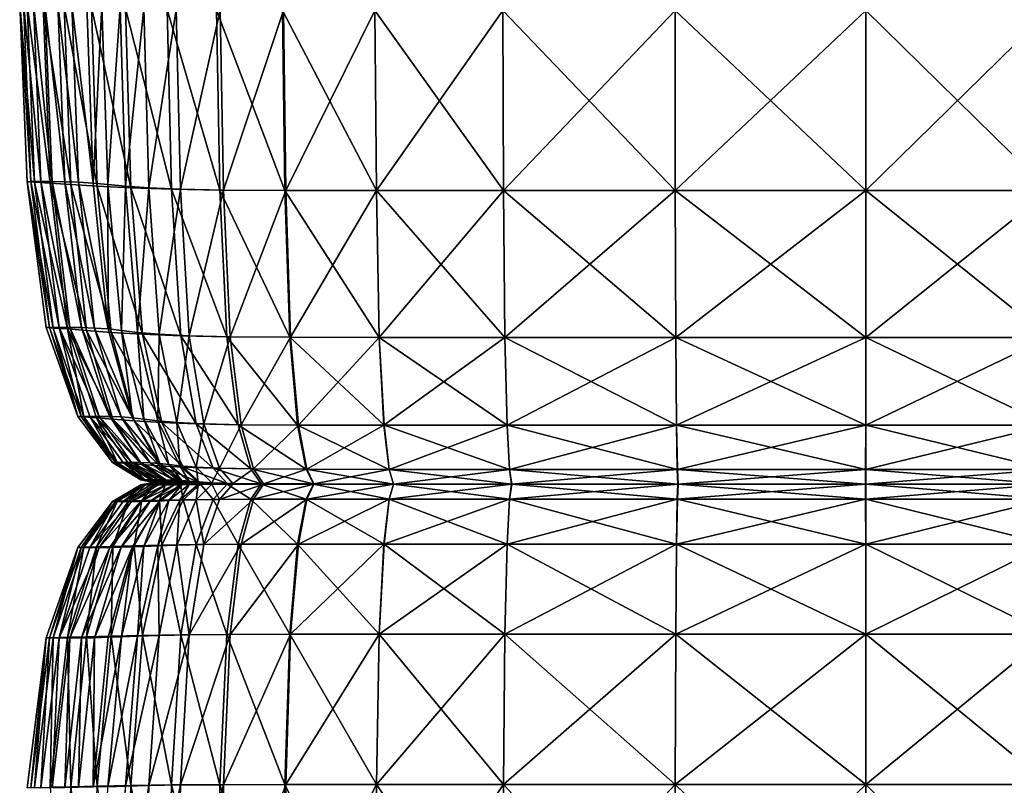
# Model space of a CAD drawing. Header units: centimetres. Extents: x -65 to 65, y -44 to 44.
# Tile 4 of 16: x -65 to -32, y -10 to 16. Entities that reach past the tile are written whole.
import ezdxf

# ---------------------------------------------------------------- set-up
doc = ezdxf.new("R2010")
doc.units = ezdxf.units.CM
doc.layers.get('0').update_dxf_attribs({"true_color": 0xc7c7c7})

msp = doc.modelspace()

# ---------------------------------------------------------------- meshes
at = {"color": 251, "true_color": 0x565656}
mesh = msp.add_polyface(dxfattribs=at)
corners = [(-42.833, 16.021, 2.926), (-42.826, 9.972, 3.008), (-48.601, 9.972, 3.113), (-36.42, 16.02, 2.905), (-36.422, 9.972, 2.987), (-42.811, 5.042, 3.208), (-42.836, 22.337, 2.945), (-48.624, 16.021, 3.035), (-36.42, 28.06, 3.035), (-36.42, 22.334, 2.926), (-25.235, 27.989, 3.303), (-25.235, 22.305, 3.208), (-30.261, 22.324, 3.008), (-30.262, 16.017, 2.987), (-25.237, 16.013, 3.189), (-30.261, 28.036, 3.113), (-30.267, 9.972, 3.067), (-25.242, 9.972, 3.261), (-42.836, 22.337, 42.813), (-42.833, 16.021, 42.892), (-36.42, 16.02, 42.977), (-36.42, 22.334, 42.892), (-42.836, 28.068, 42.425), (-42.825, 9.972, 42.615), (-48.624, 16.021, 42.492), (-36.42, 9.972, 42.697), (-30.262, 16.017, 42.697), (-30.266, 9.972, 42.429), (-25.241, 9.972, 41.763), (-25.237, 16.013, 42.005), (-30.261, 22.324, 42.615), (-25.235, 22.305, 41.93), (-30.261, 28.036, 42.227), (-36.42, 28.06, 42.492), (-22.22, 22.274, 3.541), (-20.712, 22.239, 3.907), (-22.22, 27.91, 3.618), (-20.714, 15.996, 3.896), (-22.222, 16.005, 3.526), (-20.21, 22.211, 4.207), (-20.712, 27.824, 3.965), (-20.211, 15.989, 4.199), (-20.212, 9.972, 4.231), (-20.717, 9.972, 3.94), (-22.227, 9.972, 3.584), (-20.212, 9.972, 38.434), (-20.21, 15.989, 38.541), (-20.713, 15.996, 39.58), (-20.716, 9.972, 39.432), (-20.712, 27.824, 39.321), (-20.712, 22.239, 39.534), (-20.21, 22.211, 38.508), (-25.235, 27.989, 41.581), (-22.22, 22.274, 40.789), (-22.221, 16.005, 40.85), (-22.22, 27.91, 40.505), (-22.225, 9.972, 40.653)]
mesh.append_faces([[corners[k] for k in face] for face in [(0, 1, 2), (1, 0, 3), (3, 4, 1), (5, 1, 4), (6, 0, 7), (8, 9, 6), (0, 6, 9), (9, 3, 0), (10, 11, 12), (13, 12, 11), (11, 14, 13), (12, 13, 3), (3, 9, 12), (15, 12, 9), (16, 13, 14), (14, 17, 16), (13, 16, 4), (4, 3, 13), (18, 19, 20), (20, 21, 18), (22, 18, 21), (23, 19, 24), (19, 23, 25), (25, 20, 19), (26, 27, 28), (28, 29, 26), (27, 26, 20), (20, 25, 27), (30, 26, 29), (29, 31, 30), (32, 30, 31), (33, 21, 30), (26, 30, 21), (21, 20, 26), (34, 11, 10), (35, 34, 36), (34, 35, 37), (37, 38, 34), (11, 34, 38), (38, 14, 11), (39, 35, 40), (35, 39, 41), (41, 37, 35), (42, 43, 37), (37, 41, 42), (44, 17, 14), (14, 38, 44), (43, 44, 38), (38, 37, 43), (45, 46, 47), (47, 48, 45), (49, 50, 51), (46, 51, 50), (50, 47, 46), (52, 31, 53), (54, 53, 31), (31, 29, 54), (53, 54, 47), (47, 50, 53), (55, 53, 50), (56, 54, 29), (29, 28, 56), (54, 56, 48), (48, 47, 54)]], dxfattribs={"vtx2": -1, "color": 251})
mesh = msp.add_polyface(dxfattribs=at)
corners = [(-61.118, 10.066, 36.62), (-61.293, 16.094, 36.731), (-62.443, 16.138, 34.926), (-62.243, 10.123, 34.849), (-61.297, 22.384, 36.756), (-62.423, 22.412, 34.948), (-63.357, 16.182, 32.953), (-63.309, 22.441, 32.969), (-63.992, 22.464, 30.242), (-64.064, 16.218, 30.235), (-63.136, 10.179, 32.907), (-63.829, 10.227, 30.211), (-62.605, 5.271, 32.813), (-61.778, 5.209, 34.694), (-63.244, 5.323, 30.163), (-64.351, 10.255, 26.18), (-64.596, 16.24, 26.191), (-64.851, 16.251, 21.509), (-64.602, 10.269, 21.506), (-63.731, 5.354, 26.158), (-64.504, 22.478, 26.193), (-64.749, 22.485, 21.508), (-61.884, 5.323, 6.933), (-62.381, 10.227, 6.873), (-61.886, 10.179, 6.009), (-62.088, 16.182, 5.974), (-62.596, 16.218, 6.844), (-61.48, 16.138, 5.263), (-62.089, 22.441, 5.962), (-62.58, 22.464, 6.834), (-61.496, 22.412, 5.25), (-62.872, 10.255, 7.922), (-63.339, 10.269, 9.179), (-62.337, 5.354, 7.969), (-63.573, 16.251, 9.163), (-63.098, 16.24, 7.899), (-63.762, 10.274, 10.669), (-62.772, 5.37, 9.212), (-63.169, 5.375, 10.689), (-64.142, 10.274, 13.025), (-63.526, 5.375, 13.033), (-64.388, 16.255, 13.02), (-64.004, 16.255, 10.659), (-63.935, 22.488, 10.656), (-63.521, 22.485, 9.157), (-64.305, 22.488, 13.018), (-63.063, 22.478, 7.891), (-64.726, 16.255, 16.878), (-64.63, 22.488, 16.876), (-64.477, 10.274, 16.879), (-63.844, 5.375, 16.879)]
mesh.append_faces([[corners[k] for k in face] for face in [(0, 1, 2), (2, 3, 0), (1, 4, 5), (5, 2, 1), (6, 7, 8), (8, 9, 6), (7, 6, 2), (2, 5, 7), (10, 6, 9), (9, 11, 10), (12, 10, 11), (13, 3, 10), (6, 10, 3), (3, 2, 6), (14, 11, 15), (16, 15, 11), (11, 9, 16), (15, 16, 17), (17, 18, 15), (19, 15, 18), (20, 16, 9), (9, 8, 20), (16, 20, 21), (21, 17, 16), (22, 23, 24), (25, 24, 23), (23, 26, 25), (24, 25, 27), (28, 25, 26), (26, 29, 28), (25, 28, 30), (30, 27, 25), (31, 23, 22), (32, 31, 33), (31, 32, 34), (34, 35, 31), (23, 31, 35), (35, 26, 23), (36, 32, 37), (37, 38, 36), (39, 36, 38), (38, 40, 39), (36, 39, 41), (41, 42, 36), (32, 36, 42), (42, 34, 32), (43, 44, 34), (34, 42, 43), (42, 41, 45), (46, 29, 26), (26, 35, 46), (44, 46, 35), (35, 34, 44), (41, 47, 48), (21, 48, 47), (47, 17, 21), (49, 39, 40), (40, 50, 49), (18, 49, 50), (49, 18, 17), (17, 47, 49), (39, 49, 47), (47, 41, 39)]], dxfattribs={"vtx2": -1, "color": 251})
mesh = msp.add_polyface(dxfattribs=at)
corners = [(-48.555, 5.042, 3.303), (-48.601, 9.972, 3.113), (-42.826, 9.972, 3.008), (-48.624, 16.021, 3.035), (-42.833, 16.021, 2.926), (-48.632, 22.337, 3.05), (-42.836, 22.337, 2.945), (-59.156, 5.094, 4.362), (-59.448, 10.019, 4.254), (-58.008, 9.991, 3.858), (-58.118, 16.035, 3.8), (-59.589, 16.057, 4.203), (-55.987, 16.024, 3.471), (-55.909, 9.976, 3.537), (-57.783, 5.063, 3.986), (-58.149, 22.346, 3.796), (-59.622, 22.36, 4.194), (-56.012, 22.339, 3.474), (-52.915, 16.021, 3.216), (-52.931, 22.337, 3.226), (-52.868, 9.972, 3.289), (-52.772, 5.042, 3.461), (-55.752, 5.048, 3.687), (-59.44, 5.094, 37.881), (-59.751, 10.019, 38.196), (-61.118, 10.066, 36.62), (-61.293, 16.094, 36.731), (-59.896, 16.057, 38.343), (-60.729, 5.146, 36.39), (-62.243, 10.123, 34.849), (-61.297, 22.384, 36.756), (-59.918, 22.36, 38.363), (-60.678, 16.094, 4.682), (-60.705, 22.384, 4.67), (-61.48, 16.138, 5.263), (-61.496, 22.412, 5.25), (-60.512, 10.066, 4.727), (-60.16, 5.146, 4.819), (-60.888, 5.209, 5.383), (-61.294, 10.123, 5.303), (-61.886, 10.179, 6.009), (-61.432, 5.271, 6.08), (-42.833, 16.021, 42.892), (-42.836, 22.337, 42.813), (-48.632, 22.337, 42.425), (-48.624, 16.021, 42.492), (-48.601, 9.972, 42.227), (-42.825, 9.972, 42.615), (-58.241, 16.035, 39.738), (-58.268, 22.346, 39.741), (-56.018, 16.024, 40.902), (-56.041, 22.339, 40.882), (-58.129, 9.991, 39.555), (-57.897, 5.063, 39.148), (-55.78, 5.048, 40.188), (-55.939, 9.976, 40.687), (-48.554, 5.042, 41.581), (-52.868, 9.972, 41.581), (-52.915, 16.021, 41.824), (-52.772, 5.042, 41), (-52.931, 22.337, 41.779)]
mesh.append_faces([[corners[k] for k in face] for face in [(0, 1, 2), (1, 3, 4), (3, 5, 6), (7, 8, 9), (10, 9, 8), (8, 11, 10), (9, 10, 12), (12, 13, 9), (14, 9, 13), (15, 10, 11), (11, 16, 15), (10, 15, 17), (17, 12, 10), (18, 19, 5), (5, 3, 18), (19, 18, 12), (12, 17, 19), (20, 18, 3), (3, 1, 20), (21, 20, 1), (22, 13, 20), (18, 20, 13), (13, 12, 18), (23, 24, 25), (26, 25, 24), (24, 27, 26), (28, 25, 29), (30, 26, 27), (27, 31, 30), (32, 33, 16), (16, 11, 32), (33, 32, 34), (34, 35, 33), (36, 32, 11), (11, 8, 36), (37, 36, 8), (38, 39, 36), (32, 36, 39), (39, 34, 32), (34, 39, 40), (41, 40, 39), (42, 43, 44), (44, 45, 42), (45, 46, 47), (48, 49, 31), (31, 27, 48), (49, 48, 50), (50, 51, 49), (52, 48, 27), (27, 24, 52), (53, 52, 24), (54, 55, 52), (48, 52, 55), (55, 50, 48), (56, 46, 57), (58, 57, 46), (46, 45, 58), (57, 58, 50), (50, 55, 57), (59, 57, 55), (60, 58, 45), (45, 44, 60), (58, 60, 51), (51, 50, 58)]], dxfattribs={"vtx2": -1, "color": 251})
mesh = msp.add_polyface(dxfattribs=at)
corners = [(-61.118, 10.066, 36.62), (-60.729, 5.146, 36.39), (-59.44, 5.094, 37.881), (-62.243, 10.123, 34.849), (-61.778, 5.209, 34.694), (-63.829, 10.227, 30.211), (-63.244, 5.323, 30.163), (-62.605, 5.271, 32.813), (-63.136, 10.179, 32.907), (-64.351, 10.255, 26.18), (-63.731, 5.354, 26.158), (-64.602, 10.269, 21.506), (-63.964, 5.37, 21.498), (-59.448, 10.019, 4.254), (-59.156, 5.094, 4.362), (-60.16, 5.146, 4.819), (-60.512, 10.066, 4.727), (-60.888, 5.209, 5.383), (-61.886, 10.179, 6.009), (-61.432, 5.271, 6.08), (-61.884, 5.323, 6.933), (-61.294, 10.123, 5.303), (-61.72, 2.293, 32.658), (-62.271, 2.34, 30.083), (-60.746, 0.765, 32.487), (-60.15, 0.722, 34.151), (-61.003, 2.236, 34.436), (-60.079, 2.179, 36.007), (-58.922, 2.132, 37.356), (-59.364, 0.678, 35.585), (-62.789, 2.387, 16.88), (-63.844, 5.375, 16.879), (-63.526, 5.375, 13.033), (-62.5, 2.387, 13.048), (-61.628, 0.837, 16.881), (-61.371, 0.837, 13.064), (-61.734, 0.834, 21.468), (-62.902, 2.382, 21.484), (-59.573, 2.179, 4.973), (-59.466, 0.722, 5.665), (-60.211, 2.236, 5.518), (-60.145, 0.801, 7.142), (-61.056, 2.34, 7.033), (-60.675, 2.293, 6.197), (-59.842, 0.765, 6.326), (-62.337, 5.354, 7.969), (-62.872, 10.255, 7.922), (-62.772, 5.37, 9.212), (-63.339, 10.269, 9.179), (-62.179, 2.387, 10.722), (-63.169, 5.375, 10.689), (-61.827, 2.382, 9.267), (-60.788, 0.834, 9.328), (-61.09, 0.837, 10.759), (-61.446, 2.368, 8.047), (-60.466, 0.823, 8.133), (-62.697, 2.368, 26.122), (-61.56, 0.823, 26.081)]
mesh.append_faces([[corners[k] for k in face] for face in [(0, 1, 2), (3, 4, 1), (5, 6, 7), (8, 7, 4), (9, 10, 6), (11, 12, 10), (13, 14, 15), (16, 15, 17), (18, 19, 20), (21, 17, 19), (22, 7, 6), (6, 23, 22), (24, 22, 23), (25, 26, 22), (7, 22, 26), (26, 4, 7), (1, 27, 28), (28, 2, 1), (27, 1, 4), (4, 26, 27), (29, 27, 26), (30, 31, 32), (32, 33, 30), (34, 30, 33), (33, 35, 34), (30, 34, 36), (36, 37, 30), (31, 30, 37), (37, 12, 31), (38, 15, 14), (39, 40, 38), (15, 38, 40), (40, 17, 15), (41, 42, 43), (19, 43, 42), (42, 20, 19), (43, 19, 17), (17, 40, 43), (44, 43, 40), (20, 45, 46), (45, 47, 48), (49, 33, 32), (32, 50, 49), (51, 49, 50), (50, 47, 51), (49, 51, 52), (52, 53, 49), (33, 49, 53), (53, 35, 33), (54, 51, 47), (47, 45, 54), (42, 54, 45), (45, 20, 42), (54, 42, 41), (51, 54, 55), (55, 52, 51), (31, 12, 11), (56, 23, 6), (6, 10, 56), (37, 56, 10), (10, 12, 37), (56, 37, 36), (36, 57, 56), (23, 56, 57)]], dxfattribs={"vtx2": -1, "color": 251})
mesh = msp.add_polyface(dxfattribs=at)
corners = [(-58.008, 9.991, 3.858), (-57.783, 5.063, 3.986), (-59.156, 5.094, 4.362), (-59.751, 10.019, 38.196), (-59.44, 5.094, 37.881), (-57.897, 5.063, 39.148), (-58.129, 9.991, 39.555), (-55.78, 5.048, 40.188), (-56.734, 0.111, 37.11), (-56.58, 0.116, 36.838), (-57.679, 0.121, 36.095), (-57.886, 0.109, 36.306), (-56.659, 0.122, 4.624), (-56.509, 0.116, 4.71), (-57.502, 0.121, 4.97), (-57.696, 0.135, 4.899), (-56.996, 0.62, 4.433), (-58.134, 0.642, 4.738), (-57.408, 2.104, 4.199), (-58.669, 2.132, 4.541), (-55.752, 5.048, 3.687), (-55.489, 2.09, 3.937), (-58.779, 0.157, 35.24), (-58.519, 0.128, 35.087), (-57.886, 0.135, 36.306), (-59.364, 0.678, 35.585), (-58.352, 0.642, 36.778), (-59.453, 0.183, 33.919), (-59.143, 0.137, 33.816), (-60.079, 2.179, 36.007), (-58.922, 2.132, 37.356), (-57.696, 0.109, 4.899), (-58.779, 0.105, 35.24), (-59.453, 0.1, 33.919), (-59.573, 2.179, 4.973), (-58.927, 0.678, 5.142), (-59.466, 0.722, 5.665), (-58.399, 0.157, 5.281), (-58.164, 0.128, 5.342), (-58.587, 0.137, 5.84), (-58.857, 0.183, 5.786), (-59.161, 0.209, 6.431), (-58.858, 0.146, 6.478), (-59.069, 0.153, 7.271), (-59.4, 0.231, 7.232), (-57.509, 2.104, 38.469), (-57.083, 0.62, 37.721), (-55.222, 0.61, 38.442), (-55.514, 2.09, 39.357), (-56.734, 0.122, 37.11), (-59.161, 0.095, 6.431), (-59.4, 0.091, 7.232), (-58.857, 0.1, 5.786), (-58.399, 0.105, 5.281), (-59.308, 0.158, 8.234), (-59.665, 0.244, 8.203)]
mesh.append_faces([[corners[k] for k in face] for face in [(0, 1, 2), (3, 4, 5), (6, 5, 7), (8, 9, 10), (10, 11, 8), (12, 13, 14), (14, 15, 12), (16, 12, 15), (15, 17, 16), (18, 16, 17), (17, 19, 18), (1, 18, 19), (19, 2, 1), (18, 1, 20), (16, 18, 21), (22, 23, 10), (10, 24, 22), (25, 22, 24), (24, 26, 25), (23, 22, 27), (27, 28, 23), (29, 25, 26), (26, 30, 29), (31, 14, 13), (23, 32, 11), (11, 10, 23), (32, 23, 28), (28, 33, 32), (2, 19, 34), (35, 34, 19), (19, 17, 35), (34, 35, 36), (37, 35, 17), (17, 15, 37), (38, 37, 15), (15, 14, 38), (37, 38, 39), (39, 40, 37), (35, 37, 40), (40, 36, 35), (41, 42, 43), (43, 44, 41), (36, 40, 41), (42, 41, 40), (40, 39, 42), (45, 5, 4), (4, 30, 45), (46, 45, 30), (30, 26, 46), (45, 46, 47), (5, 45, 48), (49, 46, 26), (26, 24, 49), (9, 49, 24), (24, 10, 9), (50, 51, 43), (43, 42, 50), (52, 50, 42), (42, 39, 52), (53, 52, 39), (39, 38, 53), (31, 53, 38), (38, 14, 31), (43, 54, 55)]], dxfattribs={"vtx2": -1, "color": 251})
mesh = msp.add_polyface(dxfattribs=at)
corners = [(-55.909, 9.976, 3.537), (-55.752, 5.048, 3.687), (-57.783, 5.063, 3.986), (-48.601, 9.972, 3.113), (-48.555, 5.042, 3.303), (-52.772, 5.042, 3.461), (-52.868, 9.972, 3.289), (-48.601, 9.972, 42.227), (-48.554, 5.042, 41.581), (-42.81, 5.042, 41.93), (-52.868, 9.972, 41.581), (-52.772, 5.042, 41), (-55.939, 9.976, 40.687), (-55.78, 5.048, 40.188), (-48.295, 0.113, 4.376), (-48.326, 0.113, 4.249), (-42.739, 0.113, 4.207), (-48.395, 0.606, 3.965), (-42.761, 0.606, 3.907), (-48.479, 2.085, 3.618), (-42.787, 2.085, 3.541), (-42.811, 5.042, 3.208), (-52.293, 0.113, 38.094), (-52.229, 0.113, 37.707), (-54.877, 0.114, 37.361), (-54.983, 0.113, 37.693), (-56.58, 0.116, 36.838), (-56.734, 0.111, 37.11), (-52.613, 2.085, 3.747), (-52.438, 0.606, 4.062), (-55.201, 0.61, 4.213), (-55.489, 2.09, 3.937), (-52.294, 0.113, 4.32), (-52.231, 0.113, 4.434), (-54.86, 0.114, 4.538), (-54.965, 0.115, 4.438), (-56.659, 0.122, 4.624), (-56.996, 0.62, 4.433), (-56.509, 0.116, 4.71), (-57.408, 2.104, 4.199), (-48.326, 0.113, 4.249), (-42.729, 0.113, 4.34), (-56.659, 0.111, 4.624), (-52.294, 0.113, 4.32), (-54.965, 0.113, 4.438), (-48.477, 2.085, 40.505), (-42.784, 2.085, 40.789), (-48.392, 0.606, 39.321), (-42.755, 0.606, 39.534), (-48.322, 0.113, 38.353), (-42.732, 0.113, 38.508), (-55.222, 0.61, 38.442), (-55.514, 2.09, 39.357), (-57.509, 2.104, 38.469), (-57.897, 5.063, 39.148), (-56.734, 0.122, 37.11), (-54.983, 0.115, 37.693), (-57.083, 0.62, 37.721), (-52.436, 0.606, 38.966), (-52.293, 0.113, 38.094), (-52.612, 2.085, 40.031)]
mesh.append_faces([[corners[k] for k in face] for face in [(0, 1, 2), (3, 4, 5), (6, 5, 1), (7, 8, 9), (10, 11, 8), (12, 13, 11), (14, 15, 16), (15, 17, 18), (17, 19, 20), (19, 4, 21), (22, 23, 24), (24, 25, 22), (26, 27, 25), (25, 24, 26), (28, 5, 4), (4, 19, 28), (29, 28, 19), (19, 17, 29), (28, 29, 30), (30, 31, 28), (5, 28, 31), (31, 1, 5), (32, 29, 17), (17, 15, 32), (33, 32, 15), (15, 14, 33), (32, 33, 34), (34, 35, 32), (29, 32, 35), (35, 30, 29), (36, 37, 30), (30, 35, 36), (38, 36, 35), (35, 34, 38), (1, 31, 39), (31, 30, 37), (40, 14, 41), (42, 38, 34), (43, 33, 14), (14, 40, 43), (44, 34, 33), (8, 45, 46), (45, 47, 48), (47, 49, 50), (51, 52, 53), (52, 13, 54), (55, 26, 24), (24, 56, 55), (57, 55, 56), (56, 51, 57), (58, 59, 49), (49, 47, 58), (59, 58, 51), (51, 56, 59), (23, 59, 56), (56, 24, 23), (60, 58, 47), (47, 45, 60), (11, 60, 45), (45, 8, 11), (60, 11, 13), (13, 52, 60), (58, 60, 52), (52, 51, 58)]], dxfattribs={"vtx2": -1, "color": 251})
mesh = msp.add_polyface(dxfattribs=at)
corners = [(-42.826, 9.972, 3.008), (-42.811, 5.042, 3.208), (-48.555, 5.042, 3.303), (-36.422, 9.972, 2.987), (-36.424, 5.042, 3.189), (-30.277, 5.042, 3.261), (-30.267, 9.972, 3.067), (-25.242, 9.972, 3.261), (-42.81, 5.042, 41.93), (-42.825, 9.972, 42.615), (-48.601, 9.972, 42.227), (-36.421, 5.042, 42.005), (-36.42, 9.972, 42.697), (-30.266, 9.972, 42.429), (-30.273, 5.042, 41.763), (-25.249, 5.042, 41.164), (-30.293, 2.085, 3.584), (-25.253, 5.042, 3.435), (-30.311, 0.606, 3.94), (-25.271, 2.085, 3.726), (-25.29, 0.606, 4.046), (-36.434, 0.606, 3.896), (-36.429, 2.085, 3.526), (-30.325, 0.113, 4.231), (-25.306, 0.113, 4.308), (-30.332, 0.113, 4.36), (-25.313, 0.113, 4.425), (-36.439, 0.113, 4.334), (-36.437, 0.113, 4.199), (-42.739, 0.113, 4.207), (-42.729, 0.113, 4.34), (-48.295, 0.113, 4.376), (-42.761, 0.606, 3.907), (-48.326, 0.113, 4.249), (-42.787, 2.085, 3.541), (-48.395, 0.606, 3.965), (-48.479, 2.085, 3.618), (-42.739, 0.113, 4.207), (-48.326, 0.113, 4.249), (-36.437, 0.113, 4.199), (-30.325, 0.113, 4.231), (-25.306, 0.113, 4.308), (-42.784, 2.085, 40.789), (-48.554, 5.042, 41.581), (-42.755, 0.606, 39.534), (-48.477, 2.085, 40.505), (-36.425, 0.606, 39.58), (-36.423, 2.085, 40.85), (-42.732, 0.113, 38.508), (-48.392, 0.606, 39.321), (-36.426, 0.113, 38.541), (-30.299, 0.606, 39.432), (-30.31, 0.113, 38.434), (-25.29, 0.113, 38.167), (-30.286, 2.085, 40.653), (-25.278, 0.606, 39.066), (-25.263, 2.085, 40.165)]
mesh.append_faces([[corners[k] for k in face] for face in [(0, 1, 2), (3, 4, 1), (5, 6, 7), (6, 5, 4), (4, 3, 6), (8, 9, 10), (9, 8, 11), (11, 12, 9), (13, 14, 15), (14, 13, 12), (12, 11, 14), (16, 5, 17), (18, 16, 19), (19, 20, 18), (16, 18, 21), (21, 22, 16), (5, 16, 22), (22, 4, 5), (23, 18, 20), (20, 24, 23), (25, 23, 24), (24, 26, 25), (23, 25, 27), (27, 28, 23), (18, 23, 28), (28, 21, 18), (29, 30, 31), (32, 29, 33), (29, 32, 21), (21, 28, 29), (30, 29, 28), (28, 27, 30), (34, 32, 35), (1, 34, 36), (34, 1, 4), (4, 22, 34), (32, 34, 22), (22, 21, 32), (30, 37, 38), (37, 30, 27), (27, 39, 37), (40, 25, 26), (26, 41, 40), (25, 40, 39), (39, 27, 25), (42, 8, 43), (44, 42, 45), (42, 44, 46), (46, 47, 42), (8, 42, 47), (47, 11, 8), (48, 44, 49), (44, 48, 50), (50, 46, 44), (51, 52, 53), (52, 51, 46), (46, 50, 52), (54, 51, 55), (14, 54, 56), (54, 14, 11), (11, 47, 54), (51, 54, 47), (47, 46, 51)]], dxfattribs={"vtx2": -1, "color": 251})
mesh = msp.add_polyface(dxfattribs=at)
corners = [(-60.448, 0.087, 13.077), (-60.038, 0.161, 13.083), (-59.804, 0.161, 10.802), (-60.2, 0.087, 10.789), (-59.559, 0.16, 9.4), (-59.665, 0.089, 8.203), (-59.308, 0.158, 8.234), (-59.069, 0.153, 7.271), (-59.937, 0.088, 9.378), (-62.271, 2.34, 30.083), (-61.199, 0.801, 29.996), (-60.746, 0.765, 32.487), (-61.72, 2.293, 32.658), (-60.15, 0.722, 34.151), (-59.949, 0.209, 32.347), (-60.323, 0.231, 29.924), (-59.595, 0.146, 32.285), (-59.933, 0.153, 29.892), (-59.143, 0.137, 33.816), (-59.453, 0.183, 33.919), (-58.779, 0.157, 35.24), (-59.364, 0.678, 35.585), (-61.003, 2.236, 34.436), (-60.679, 0.253, 16.882), (-61.628, 0.837, 16.881), (-61.371, 0.837, 13.064), (-60.448, 0.253, 13.077), (-60.257, 0.161, 16.883), (-60.353, 0.16, 21.45), (-60.778, 0.251, 21.456), (-61.734, 0.834, 21.468), (-59.949, 0.095, 32.347), (-60.323, 0.091, 29.924), (-59.453, 0.1, 33.919), (-60.215, 0.158, 26.033), (-60.629, 0.089, 26.048), (-59.842, 0.765, 6.326), (-59.161, 0.209, 6.431), (-59.4, 0.231, 7.232), (-60.145, 0.801, 7.142), (-59.466, 0.722, 5.665), (-60.675, 2.293, 6.197), (-60.211, 2.236, 5.518), (-59.665, 0.244, 8.203), (-59.937, 0.251, 9.378), (-60.788, 0.834, 9.328), (-60.466, 0.823, 8.133), (-60.2, 0.253, 10.789), (-61.09, 0.837, 10.759), (-61.446, 2.368, 8.047), (-60.629, 0.244, 26.048), (-61.56, 0.823, 26.081), (-60.679, 0.087, 16.882)]
mesh.append_faces([[corners[k] for k in face] for face in [(0, 1, 2), (3, 2, 4), (5, 6, 7), (8, 4, 6), (9, 10, 11), (12, 11, 13), (14, 11, 10), (10, 15, 14), (16, 14, 15), (15, 17, 16), (14, 16, 18), (18, 19, 14), (11, 14, 19), (19, 13, 11), (20, 21, 13), (13, 19, 20), (22, 13, 21), (23, 24, 25), (25, 26, 23), (27, 23, 26), (26, 1, 27), (23, 27, 28), (28, 29, 23), (24, 23, 29), (29, 30, 24), (31, 16, 17), (17, 32, 31), (16, 31, 33), (33, 18, 16), (32, 17, 34), (35, 34, 28), (36, 37, 38), (38, 39, 36), (37, 36, 40), (41, 36, 39), (42, 40, 36), (43, 38, 7), (44, 43, 6), (6, 4, 44), (43, 44, 45), (45, 46, 43), (38, 43, 46), (46, 39, 38), (47, 44, 4), (4, 2, 47), (26, 47, 2), (2, 1, 26), (47, 26, 25), (25, 48, 47), (44, 47, 48), (48, 45, 44), (39, 46, 49), (50, 29, 28), (28, 34, 50), (15, 50, 34), (34, 17, 15), (50, 15, 10), (10, 51, 50), (29, 50, 51), (51, 30, 29), (51, 10, 9), (28, 27, 52), (27, 1, 0)]], dxfattribs={"vtx2": -1, "color": 251})
mesh = msp.add_polyface(dxfattribs=at)
corners = [(-61.09, -0.471, 10.759), (-62.179, -2.018, 10.722), (-62.5, -2.018, 13.048), (-61.371, -0.471, 13.064), (-60.788, -0.47, 9.328), (-61.827, -2.016, 9.267), (-60.2, 0.087, 10.789), (-60.448, 0.087, 13.077), (-59.804, 0.161, 10.802), (-59.559, 0.16, 9.4), (-59.937, 0.088, 9.378), (-60.466, -0.466, 8.133), (-59.665, 0.089, 8.203), (-59.4, 0.091, 7.232), (-60.145, -0.458, 7.142), (-59.308, 0.158, 8.234), (-61.446, -2.011, 8.047), (-61.056, -2.001, 7.033), (-59.44, -4.955, 37.881), (-58.922, -1.924, 37.356), (-60.079, -1.941, 36.007), (-59.364, -0.416, 35.585), (-60.15, -0.431, 34.151), (-61.003, -1.962, 34.436), (-60.729, -4.974, 36.39), (-59.453, 0.1, 33.919), (-60.746, -0.446, 32.487), (-59.949, 0.095, 32.347), (-60.323, 0.091, 29.924), (-61.199, -0.458, 29.996), (-61.72, -1.983, 32.658), (-62.271, -2.001, 30.083), (-62.605, -5.02, 32.813), (-61.778, -4.997, 34.694), (-61.56, -0.466, 26.081), (-62.697, -2.011, 26.122), (-61.734, -0.47, 21.468), (-62.902, -2.016, 21.484), (-60.629, 0.089, 26.048), (-60.215, 0.158, 26.033), (-60.353, 0.16, 21.45), (-60.778, 0.088, 21.456), (-59.466, -0.431, 5.665), (-59.842, -0.446, 6.326), (-59.161, 0.095, 6.431), (-60.211, -1.962, 5.518), (-59.573, -1.941, 4.973), (-60.16, -4.974, 4.819), (-60.675, -1.983, 6.197), (-60.888, -4.997, 5.383), (-61.432, -5.02, 6.08), (-60.679, 0.087, 16.882), (-60.257, 0.161, 16.883), (-61.628, -0.471, 16.881), (-62.789, -2.018, 16.88)]
mesh.append_faces([[corners[k] for k in face] for face in [(0, 1, 2), (2, 3, 0), (1, 0, 4), (4, 5, 1), (6, 0, 3), (3, 7, 6), (8, 6, 7), (9, 10, 6), (0, 6, 10), (10, 4, 0), (11, 12, 13), (13, 14, 11), (12, 11, 4), (4, 10, 12), (15, 12, 10), (16, 11, 14), (14, 17, 16), (11, 16, 5), (5, 4, 11), (18, 19, 20), (20, 21, 22), (22, 23, 20), (24, 20, 23), (25, 22, 21), (26, 27, 28), (28, 29, 26), (27, 26, 22), (22, 25, 27), (30, 26, 29), (29, 31, 30), (32, 30, 31), (33, 23, 30), (26, 30, 23), (23, 22, 26), (34, 35, 31), (31, 29, 34), (35, 34, 36), (36, 37, 35), (38, 34, 29), (29, 28, 38), (39, 38, 28), (40, 41, 38), (34, 38, 41), (41, 36, 34), (42, 43, 44), (43, 14, 13), (45, 46, 47), (46, 45, 42), (48, 45, 49), (17, 48, 50), (48, 17, 14), (14, 43, 48), (45, 48, 43), (43, 42, 45), (51, 41, 40), (7, 51, 52), (51, 7, 3), (3, 53, 51), (41, 51, 53), (53, 36, 41), (54, 37, 36), (36, 53, 54), (2, 54, 53), (53, 3, 2)]], dxfattribs={"vtx2": -1, "color": 251})
mesh = msp.add_polyface(dxfattribs=at)
corners = [(-58.129, -9.991, 39.555), (-57.897, -4.943, 39.148), (-59.44, -4.955, 37.881), (-59.751, -10.001, 38.196), (-58.241, -16.169, 39.738), (-56.018, -16.165, 40.902), (-55.939, -9.986, 40.687), (-55.78, -4.937, 40.188), (-52.868, -9.984, 41.581), (-52.915, -16.164, 41.824), (-59.589, -16.177, 4.203), (-59.448, -10.001, 4.254), (-58.008, -9.991, 3.858), (-57.783, -4.943, 3.986), (-59.156, -4.955, 4.362), (-55.752, -4.937, 3.687), (-55.909, -9.986, 3.537), (-58.118, -16.169, 3.8), (-55.987, -16.165, 3.471), (-52.868, -9.984, 3.289), (-52.772, -4.935, 3.461), (-59.069, 0.153, 7.271), (-59.4, 0.091, 7.232), (-59.665, 0.089, 8.203), (-55.222, -0.393, 38.442), (-55.514, -1.908, 39.357), (-52.612, -1.906, 40.031), (-52.772, -4.935, 41), (-54.983, 0.113, 37.693), (-52.436, -0.392, 38.966), (-57.083, -0.397, 37.721), (-56.734, 0.111, 37.11), (-57.886, 0.109, 36.306), (-58.352, -0.404, 36.778), (-57.509, -1.913, 38.469), (-58.922, -1.924, 37.356), (-57.408, -1.913, 4.199), (-58.669, -1.924, 4.541), (-56.996, -0.397, 4.433), (-58.134, -0.404, 4.738), (-55.201, -0.393, 4.213), (-55.489, -1.908, 3.937), (-56.659, 0.111, 4.624), (-57.696, 0.109, 4.899), (-56.509, 0.116, 4.71), (-54.86, 0.114, 4.538), (-54.965, 0.113, 4.438), (-52.294, 0.113, 4.32), (-52.613, -1.906, 3.747), (-52.438, -0.392, 4.062), (-59.364, -0.416, 35.585), (-60.079, -1.941, 36.007), (-58.779, 0.105, 35.24), (-59.453, 0.1, 33.919), (-59.161, 0.095, 6.431), (-58.857, 0.1, 5.786), (-59.466, -0.431, 5.665), (-59.842, -0.446, 6.326), (-58.399, 0.105, 5.281), (-58.927, -0.416, 5.142), (-59.573, -1.941, 4.973)]
mesh.append_faces([[corners[k] for k in face] for face in [(0, 1, 2), (2, 3, 0), (4, 0, 3), (5, 6, 0), (1, 0, 6), (6, 7, 1), (7, 6, 8), (9, 8, 6), (10, 11, 12), (13, 12, 11), (11, 14, 13), (12, 13, 15), (15, 16, 12), (17, 12, 16), (18, 16, 19), (16, 15, 20), (21, 22, 23), (24, 25, 26), (25, 7, 27), (28, 24, 29), (30, 31, 32), (32, 33, 30), (31, 30, 24), (24, 28, 31), (34, 30, 33), (33, 35, 34), (1, 34, 35), (35, 2, 1), (34, 1, 7), (7, 25, 34), (30, 34, 25), (25, 24, 30), (36, 13, 14), (14, 37, 36), (38, 36, 37), (37, 39, 38), (36, 38, 40), (40, 41, 36), (13, 36, 41), (41, 15, 13), (42, 38, 39), (39, 43, 42), (44, 42, 43), (45, 46, 42), (38, 42, 46), (46, 40, 38), (40, 46, 47), (15, 41, 48), (41, 40, 49), (50, 51, 35), (35, 33, 50), (52, 50, 33), (33, 32, 52), (50, 52, 53), (54, 55, 56), (22, 54, 57), (58, 43, 39), (39, 59, 58), (55, 58, 59), (59, 56, 55), (60, 37, 14), (56, 59, 60), (37, 60, 59), (59, 39, 37)]], dxfattribs={"vtx2": -1, "color": 251})
mesh = msp.add_polyface(dxfattribs=at)
corners = [(-42.825, -9.984, 42.615), (-42.81, -4.935, 41.93), (-48.554, -4.935, 41.581), (-48.601, -9.984, 42.227), (-42.833, -16.164, 42.892), (-36.42, -9.984, 42.697), (-48.624, -16.164, 42.492), (-52.868, -9.984, 41.581), (-52.772, -4.935, 41), (-55.78, -4.937, 40.188), (-48.624, -16.164, 3.035), (-48.601, -9.984, 3.113), (-42.826, -9.984, 3.008), (-42.811, -4.935, 3.208), (-48.555, -4.935, 3.303), (-36.424, -4.935, 3.189), (-42.833, -16.164, 2.926), (-36.422, -9.984, 2.987), (-52.868, -9.984, 3.289), (-52.772, -4.935, 3.461), (-52.915, -16.164, 3.216), (-55.909, -9.986, 3.537), (-42.732, 0.113, 38.508), (-42.721, 0.113, 38.051), (-48.291, 0.113, 37.922), (-48.322, 0.113, 38.353), (-42.755, -0.392, 39.534), (-48.392, -0.392, 39.321), (-36.425, -0.392, 39.58), (-36.426, 0.113, 38.541), (-42.784, -1.906, 40.789), (-48.477, -1.906, 40.505), (-36.421, -4.935, 42.005), (-36.423, -1.906, 40.85), (-52.612, -1.906, 40.031), (-52.436, -0.392, 38.966), (-55.222, -0.393, 38.442), (-55.514, -1.908, 39.357), (-52.293, 0.113, 38.094), (-52.229, 0.113, 37.707), (-54.983, 0.113, 37.693), (-42.787, -1.906, 3.541), (-48.479, -1.906, 3.618), (-42.761, -0.392, 3.907), (-48.395, -0.392, 3.965), (-36.434, -0.392, 3.896), (-36.429, -1.906, 3.526), (-42.739, 0.113, 4.207), (-48.326, 0.113, 4.249), (-36.437, 0.113, 4.199), (-52.438, -0.392, 4.062), (-52.294, 0.113, 4.32), (-55.201, -0.393, 4.213), (-52.231, 0.113, 4.434), (-54.965, 0.113, 4.438), (-52.613, -1.906, 3.747), (-55.752, -4.937, 3.687), (-55.489, -1.908, 3.937), (-42.732, 0.113, 38.508), (-48.322, 0.113, 38.353), (-36.427, 0.113, 38.079), (-52.293, 0.113, 38.094)]
mesh.append_faces([[corners[k] for k in face] for face in [(0, 1, 2), (2, 3, 0), (4, 0, 3), (1, 0, 5), (6, 3, 7), (8, 7, 3), (3, 2, 8), (7, 8, 9), (10, 11, 12), (13, 12, 11), (11, 14, 13), (12, 13, 15), (16, 12, 17), (18, 19, 14), (14, 11, 18), (20, 18, 11), (19, 18, 21), (22, 23, 24), (24, 25, 22), (26, 22, 25), (25, 27, 26), (22, 26, 28), (23, 22, 29), (30, 26, 27), (27, 31, 30), (1, 30, 31), (31, 2, 1), (30, 1, 32), (26, 30, 33), (34, 8, 2), (2, 31, 34), (35, 34, 31), (31, 27, 35), (34, 35, 36), (8, 34, 37), (38, 35, 27), (27, 25, 38), (39, 38, 25), (25, 24, 39), (35, 38, 40), (41, 13, 14), (14, 42, 41), (43, 41, 42), (42, 44, 43), (41, 43, 45), (13, 41, 46), (47, 43, 44), (44, 48, 47), (43, 47, 49), (50, 51, 48), (48, 44, 50), (51, 50, 52), (53, 51, 54), (55, 50, 44), (44, 42, 55), (19, 55, 42), (42, 14, 19), (55, 19, 56), (50, 55, 57), (23, 58, 59), (59, 24, 23), (58, 23, 60), (61, 39, 24), (24, 59, 61)]], dxfattribs={"vtx2": -1, "color": 251})
mesh = msp.add_polyface(dxfattribs=at)
corners = [(-30.267, -9.984, 3.067), (-30.277, -4.935, 3.261), (-25.253, -4.935, 3.435), (-36.422, -9.984, 2.987), (-36.424, -4.935, 3.189), (-25.242, -9.984, 3.261), (-22.236, -4.935, 3.726), (-30.286, -1.906, 40.653), (-30.273, -4.935, 41.763), (-25.249, -4.935, 41.164), (-25.263, -1.906, 40.165), (-30.299, -0.392, 39.432), (-25.278, -0.392, 39.066), (-36.425, -0.392, 39.58), (-36.423, -1.906, 40.85), (-36.421, -4.935, 42.005), (-30.31, 0.113, 38.434), (-25.29, 0.113, 38.167), (-30.315, 0.113, 37.99), (-25.295, 0.113, 37.768), (-36.427, 0.113, 38.079), (-36.426, 0.113, 38.541), (-42.732, 0.113, 38.508), (-42.721, 0.113, 38.051), (-42.784, -1.906, 40.789), (-42.755, -0.392, 39.534), (-36.434, -0.392, 3.896), (-36.429, -1.906, 3.526), (-42.787, -1.906, 3.541), (-42.811, -4.935, 3.208), (-36.437, 0.113, 4.199), (-42.761, -0.392, 3.907), (-30.311, -0.392, 3.94), (-30.325, 0.113, 4.231), (-25.306, 0.113, 4.308), (-25.29, -0.392, 4.046), (-30.293, -1.906, 3.584), (-25.271, -1.906, 3.726), (-36.426, 0.113, 38.541), (-42.732, 0.113, 38.508), (-30.31, 0.113, 38.434), (-25.29, 0.113, 38.167), (-22.27, 0.113, 37.723), (-22.275, 0.113, 37.398), (-22.259, -0.392, 38.456), (-22.245, -1.906, 39.351), (-22.233, -4.935, 40.165), (-22.285, 0.113, 4.438), (-22.291, 0.113, 4.532), (-25.313, 0.113, 4.425), (-25.306, 0.113, 4.308), (-22.252, -1.906, 3.963), (-22.27, -0.392, 4.224), (-22.285, 0.113, 4.438), (-20.765, 0.113, 4.651), (-22.27, 0.113, 37.723)]
mesh.append_faces([[corners[k] for k in face] for face in [(0, 1, 2), (3, 4, 1), (5, 2, 6), (7, 8, 9), (9, 10, 7), (11, 7, 10), (10, 12, 11), (7, 11, 13), (13, 14, 7), (8, 7, 14), (14, 15, 8), (16, 11, 12), (12, 17, 16), (18, 16, 17), (17, 19, 18), (16, 18, 20), (20, 21, 16), (11, 16, 21), (21, 13, 11), (13, 21, 22), (21, 20, 23), (15, 14, 24), (14, 13, 25), (26, 27, 28), (27, 4, 29), (30, 26, 31), (32, 33, 34), (34, 35, 32), (33, 32, 26), (26, 30, 33), (36, 32, 35), (35, 37, 36), (1, 36, 37), (37, 2, 1), (36, 1, 4), (4, 27, 36), (32, 36, 27), (27, 26, 32), (20, 38, 39), (40, 18, 19), (19, 41, 40), (18, 40, 38), (38, 20, 18), (42, 43, 19), (19, 17, 42), (44, 42, 17), (17, 12, 44), (45, 44, 12), (12, 10, 45), (46, 45, 10), (10, 9, 46), (47, 48, 49), (49, 50, 47), (51, 6, 2), (2, 37, 51), (52, 51, 37), (37, 35, 52), (53, 52, 35), (35, 34, 53), (48, 53, 34), (34, 49, 48), (53, 48, 54), (43, 55, 41), (41, 19, 43)]], dxfattribs={"vtx2": -1, "color": 251})
mesh = msp.add_polyface(dxfattribs=at)
corners = [(-60.512, -10.019, 4.727), (-60.16, -4.974, 4.819), (-59.156, -4.955, 4.362), (-59.448, -10.001, 4.254), (-60.678, -16.191, 4.682), (-61.48, -16.207, 5.263), (-61.294, -10.04, 5.303), (-60.888, -4.997, 5.383), (-61.432, -5.02, 6.08), (-61.886, -10.061, 6.009), (-62.381, -10.078, 6.873), (-61.884, -5.039, 6.933), (-62.088, -16.223, 5.974), (-59.896, -16.177, 38.343), (-59.751, -10.001, 38.196), (-61.118, -10.019, 36.62), (-60.729, -4.974, 36.39), (-59.44, -4.955, 37.881), (-61.778, -4.997, 34.694), (-62.243, -10.04, 34.849), (-61.293, -16.191, 36.731), (-63.136, -10.061, 32.907), (-62.605, -5.02, 32.813), (-63.244, -5.039, 30.163), (-63.829, -10.078, 30.211), (-63.357, -16.223, 32.953), (-62.443, -16.207, 34.926), (-63.731, -5.051, 26.158), (-64.351, -10.089, 26.18), (-63.964, -5.056, 21.498), (-64.602, -10.094, 21.506), (-62.179, -2.018, 10.722), (-63.169, -5.058, 10.689), (-63.526, -5.058, 13.033), (-62.5, -2.018, 13.048), (-61.827, -2.016, 9.267), (-62.772, -5.056, 9.212), (-62.337, -5.051, 7.969), (-61.446, -2.011, 8.047), (-61.056, -2.001, 7.033), (-60.079, -1.941, 36.007), (-61.003, -1.962, 34.436), (-62.271, -2.001, 30.083), (-61.72, -1.983, 32.658), (-62.697, -2.011, 26.122), (-62.902, -2.016, 21.484), (-63.762, -10.096, 10.669), (-64.142, -10.096, 13.025), (-63.339, -10.094, 9.179), (-62.872, -10.089, 7.922), (-59.573, -1.941, 4.973), (-60.211, -1.962, 5.518), (-60.675, -1.983, 6.197), (-64.477, -10.096, 16.879), (-63.844, -5.058, 16.879), (-62.789, -2.018, 16.88)]
mesh.append_faces([[corners[k] for k in face] for face in [(0, 1, 2), (2, 3, 0), (4, 0, 3), (5, 6, 0), (1, 0, 6), (6, 7, 1), (8, 9, 10), (10, 11, 8), (9, 8, 7), (7, 6, 9), (12, 9, 6), (13, 14, 15), (16, 15, 14), (14, 17, 16), (15, 16, 18), (18, 19, 15), (20, 15, 19), (21, 22, 23), (23, 24, 21), (25, 21, 24), (26, 19, 21), (22, 21, 19), (19, 18, 22), (27, 28, 24), (24, 23, 27), (28, 27, 29), (29, 30, 28), (31, 32, 33), (33, 34, 31), (32, 31, 35), (35, 36, 32), (37, 38, 39), (39, 11, 37), (38, 37, 36), (36, 35, 38), (40, 16, 17), (41, 18, 16), (42, 23, 22), (43, 22, 18), (44, 27, 23), (23, 42, 44), (27, 44, 45), (45, 29, 27), (46, 47, 33), (33, 32, 46), (48, 46, 32), (32, 36, 48), (49, 48, 36), (36, 37, 49), (10, 49, 37), (37, 11, 10), (2, 1, 50), (1, 7, 51), (7, 8, 52), (8, 11, 39), (53, 30, 29), (29, 54, 53), (47, 53, 54), (54, 33, 47), (55, 34, 33), (33, 54, 55), (45, 55, 54), (54, 29, 45)]], dxfattribs={"vtx2": -1, "color": 251})
mesh = msp.add_polyface(dxfattribs=at)
corners = [(-36.42, -16.163, 42.977), (-36.42, -9.984, 42.697), (-42.825, -9.984, 42.615), (-36.421, -4.935, 42.005), (-42.81, -4.935, 41.93), (-36.42, -22.584, 42.892), (-42.833, -16.164, 42.892), (-25.235, -22.556, 41.93), (-25.237, -16.156, 42.005), (-30.262, -16.161, 42.697), (-30.261, -22.575, 42.615), (-30.266, -9.984, 42.429), (-25.241, -9.984, 41.763), (-30.273, -4.935, 41.763), (-25.249, -4.935, 41.164), (-36.424, -4.935, 3.189), (-36.422, -9.984, 2.987), (-42.826, -9.984, 3.008), (-36.42, -16.163, 2.905), (-42.833, -16.164, 2.926), (-25.253, -4.935, 3.435), (-25.242, -9.984, 3.261), (-30.267, -9.984, 3.067), (-30.262, -16.161, 2.987), (-25.237, -16.156, 3.189), (-30.277, -4.935, 3.261), (-30.261, -22.575, 3.008), (-25.235, -22.556, 3.208), (-36.42, -22.584, 2.926), (-22.22, -22.524, 40.789), (-20.712, -22.49, 39.534), (-20.713, -16.139, 39.58), (-22.221, -16.148, 40.85), (-20.21, -22.461, 38.508), (-20.21, -22.449, 38.051), (-20.21, -16.129, 38.079), (-20.21, -16.132, 38.541), (-20.212, -9.984, 38.434), (-20.21, -9.984, 37.99), (-20.21, -4.935, 37.768), (-20.215, -4.935, 38.167), (-20.716, -9.984, 39.432), (-22.225, -9.984, 40.653), (-20.722, -4.935, 39.066), (-22.233, -4.935, 40.165), (-20.21, -22.461, 38.508), (-20.211, -16.132, 4.199), (-20.212, -9.984, 4.231), (-20.209, -9.984, 4.36), (-20.714, -16.139, 3.896), (-20.717, -9.984, 3.94), (-20.216, -4.935, 4.308), (-20.21, -22.461, 4.207), (-20.21, -16.129, 4.334), (-20.712, -22.49, 3.907), (-22.222, -16.148, 3.526), (-22.22, -22.524, 3.541), (-22.227, -9.984, 3.584), (-22.236, -4.935, 3.726), (-20.724, -4.935, 4.046)]
mesh.append_faces([[corners[k] for k in face] for face in [(0, 1, 2), (1, 3, 4), (5, 0, 6), (7, 8, 9), (10, 9, 0), (11, 9, 8), (8, 12, 11), (13, 11, 12), (12, 14, 13), (11, 13, 3), (3, 1, 11), (9, 11, 1), (1, 0, 9), (15, 16, 17), (16, 18, 19), (20, 21, 22), (23, 22, 21), (21, 24, 23), (22, 23, 18), (18, 16, 22), (25, 22, 16), (26, 23, 24), (24, 27, 26), (28, 18, 23), (29, 30, 31), (31, 32, 29), (7, 29, 32), (32, 8, 7), (33, 34, 35), (35, 36, 33), (30, 33, 36), (36, 31, 30), (37, 38, 39), (39, 40, 37), (41, 37, 40), (37, 41, 31), (31, 36, 37), (38, 37, 36), (36, 35, 38), (42, 41, 43), (12, 42, 44), (44, 14, 12), (42, 12, 8), (8, 32, 42), (41, 42, 32), (32, 31, 41), (35, 34, 45), (46, 47, 48), (47, 46, 49), (49, 50, 47), (51, 47, 50), (52, 46, 53), (46, 52, 54), (54, 49, 46), (55, 56, 27), (27, 24, 55), (56, 55, 49), (49, 54, 56), (57, 55, 24), (24, 21, 57), (58, 57, 21), (59, 50, 57), (55, 57, 50), (50, 49, 55)]], dxfattribs={"vtx2": -1, "color": 251})
mesh = msp.add_polyface(dxfattribs=at)
corners = [(-59.448, -10.001, 4.254), (-59.589, -16.177, 4.203), (-60.678, -16.191, 4.682), (-60.512, -10.019, 4.727), (-61.48, -16.207, 5.263), (-60.705, -22.605, 4.67), (-59.622, -22.596, 4.194), (-60.643, -28.375, 4.677), (-59.57, -28.414, 4.209), (-61.393, -28.38, 5.252), (-61.496, -22.615, 5.25), (-48.601, -9.984, 42.227), (-48.624, -16.164, 42.492), (-42.833, -16.164, 42.892), (-42.825, -9.984, 42.615), (-36.42, -16.163, 42.977), (-42.836, -22.587, 42.813), (-48.632, -22.587, 42.425), (-42.836, -28.366, 42.425), (-48.632, -28.366, 42.076), (-36.42, -28.358, 42.492), (-36.42, -22.584, 42.892), (-59.751, -10.001, 38.196), (-59.896, -16.177, 38.343), (-58.241, -16.169, 39.738), (-58.129, -9.991, 39.555), (-56.018, -16.165, 40.902), (-58.268, -22.591, 39.741), (-59.918, -22.596, 38.363), (-58.243, -28.368, 39.612), (-59.854, -28.414, 38.297), (-56.035, -28.366, 40.675), (-56.041, -22.588, 40.882), (-52.931, -22.587, 41.779), (-52.931, -28.366, 41.495), (-52.915, -16.164, 41.824), (-52.868, -9.984, 41.581), (-55.939, -9.986, 40.687), (-42.836, -22.587, 2.945), (-42.836, -28.366, 3.05), (-48.676, -28.409, 3.149), (-48.632, -22.587, 3.05), (-42.833, -16.164, 2.926), (-48.624, -16.164, 3.035), (-36.42, -16.163, 2.905), (-36.42, -22.584, 2.926), (-42.826, -9.984, 3.008), (-58.149, -22.591, 3.796), (-58.118, -16.169, 3.8), (-55.987, -16.165, 3.471), (-56.012, -22.588, 3.474), (-58.055, -28.542, 3.822), (-58.008, -9.991, 3.858), (-55.909, -9.986, 3.537), (-48.601, -9.984, 3.113), (-52.915, -16.164, 3.216), (-52.868, -9.984, 3.289), (-52.931, -22.587, 3.226), (-53.109, -28.54, 3.317), (-56.032, -28.453, 3.532), (-61.297, -22.605, 36.756), (-61.293, -16.191, 36.731), (-61.118, -10.019, 36.62)]
mesh.append_faces([[corners[k] for k in face] for face in [(0, 1, 2), (3, 2, 4), (5, 2, 1), (1, 6, 5), (7, 5, 6), (6, 8, 7), (5, 7, 9), (2, 5, 10), (11, 12, 13), (14, 13, 15), (16, 13, 12), (12, 17, 16), (18, 16, 17), (17, 19, 18), (16, 18, 20), (13, 16, 21), (22, 23, 24), (25, 24, 26), (27, 24, 23), (23, 28, 27), (29, 27, 28), (28, 30, 29), (27, 29, 31), (31, 32, 27), (24, 27, 32), (32, 26, 24), (33, 34, 19), (19, 17, 33), (35, 33, 17), (17, 12, 35), (33, 35, 26), (26, 32, 33), (34, 33, 32), (32, 31, 34), (36, 35, 12), (37, 26, 35), (38, 39, 40), (40, 41, 38), (42, 38, 41), (41, 43, 42), (38, 42, 44), (39, 38, 45), (46, 42, 43), (8, 6, 47), (48, 47, 6), (6, 1, 48), (47, 48, 49), (49, 50, 47), (51, 47, 50), (52, 48, 1), (53, 49, 48), (54, 43, 55), (56, 55, 49), (57, 55, 43), (43, 41, 57), (58, 57, 41), (41, 40, 58), (59, 50, 57), (55, 57, 50), (50, 49, 55), (30, 28, 60), (61, 60, 28), (28, 23, 61), (62, 61, 23)]], dxfattribs={"vtx2": -1, "color": 251})

doc.saveas('drawing.dxf')
